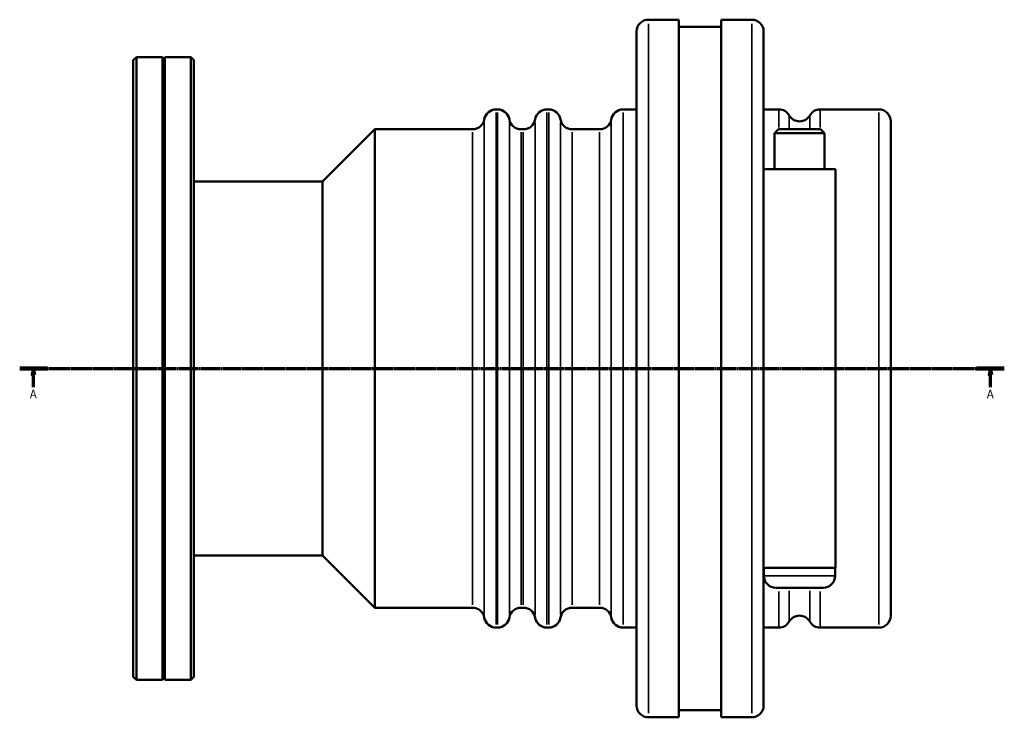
# Model space of a CAD drawing. Header units: millimetres. Extents: x -185 to 1270, y -173 to 945.
# Tile 3 of 8: x 258 to 654, y 214 to 494. Entities that reach past the tile are written whole.
import ezdxf

# ---------------------------------------------------------------- set-up
doc = ezdxf.new("R2010")
doc.units = ezdxf.units.MM
doc.linetypes.add('CHAIN', pattern=[0.7087, 0.4724, -0.0591, 0.1181, -0.0591])
for name, color, linetype, lineweight in [('Section Line (ISO)', 7, 'CHAIN', 70), ('Visible (ISO)', 7, 'Continuous', 50), ('Visible Narrow (ISO)', 7, 'Continuous', 35)]:
    doc.layers.add(name, color=color, linetype=linetype, lineweight=lineweight)
doc.styles.add('Label Text (ISO)', font='tahoma.ttf')

# ---------------------------------------------------------------- blocks, each defined once
blk = doc.blocks.new('2dTransSection0')
at = {"layer": 'Section Line (ISO)', "linetype": 'CHAIN'}
blk.add_line((258.43, 354.43), (653.63, 354.43), dxfattribs=at)
at = {"layer": 'Section Line (ISO)', "linetype": 'Continuous', "lineweight": 140}
for p, q in [((258.43, 354.43), (269.53, 354.43)), ((642.53, 354.43), (653.63, 354.43))]:
    blk.add_line(p, q, dxfattribs=at)
at = {"layer": 'Section Line (ISO)', "linetype": 'Continuous'}
for p, q in [((263.98, 354.43), (263.48, 351.93)), ((263.48, 351.93), (264.48, 351.93)), ((263.98, 351.93), (263.98, 354.43)), ((264.48, 351.93), (263.98, 354.43)), ((263.98, 346.96), (263.98, 351.93)), ((648.08, 354.43), (647.58, 351.93)), ((647.58, 351.93), (648.58, 351.93)), ((648.08, 351.93), (648.08, 354.43)), ((648.58, 351.93), (648.08, 354.43)), ((648.08, 346.96), (648.08, 351.93))]:
    blk.add_line(p, q, dxfattribs=at)
at = {"layer": 'Section Line (ISO)', "linetype": 'Continuous', "flags": 128}
for points in [[(264.48, 351.93), (263.98, 354.43), (263.48, 351.93), (264.48, 351.93)], [(648.58, 351.93), (648.08, 354.43), (647.58, 351.93), (648.58, 351.93)]]:
    blk.add_lwpolyline(points, dxfattribs=at)
at = {"layer": 'Section Line (ISO)'}
for points in [[(264.48, 351.93), (263.98, 354.43), (263.48, 351.93), (264.48, 351.93)], [(648.58, 351.93), (648.08, 354.43), (647.58, 351.93), (648.58, 351.93)]]:
    blk.add_solid(points, dxfattribs=at)
at = {"layer": 'Section Line (ISO)', "char_height": 3.5, "attachment_point": 7, "style": 'Label Text (ISO)'}
for insert in [(262.49, 342.43), (646.59, 342.43)]:
    blk.add_mtext('A', dxfattribs=dict(at, insert=insert))

msp = doc.modelspace()

# ---------------------------------------------------------------- linework, layer by layer
at = {"layer": 'Visible (ISO)'}
for p, q in [((510.8312, 494.4274), (523.0312, 494.4274)), ((523.0312, 214.4274), (523.0312, 494.4274)), ((540.0312, 214.4274), (540.0312, 494.4274)), ((540.0312, 494.4274), (552.2312, 494.4274)), ((523.0312, 491.6274), (540.0312, 491.6274)), ((506.0312, 219.2274), (506.0312, 489.6274)), ((557.0312, 489.6274), (557.0312, 219.2274)), ((304.0312, 478.1774), (305.2812, 479.4274)), ((305.2812, 479.4274), (305.2812, 229.4274)), ((305.2812, 479.4274), (315.6912, 479.4274)), ((315.6912, 229.4274), (315.6912, 479.4274)), ((316.1912, 478.4274), (315.6912, 479.4274)), ((316.6912, 479.4234), (316.1912, 478.4233)), ((316.1912, 478.4233), (316.1912, 478.4274)), ((316.1912, 230.4314), (316.1912, 478.4233)), ((316.6912, 229.4314), (316.6912, 479.4234)), ((327.1012, 479.4234), (316.6912, 479.4234)), ((327.1012, 229.4314), (327.1012, 479.4234)), ((304.0312, 230.6774), (304.0312, 478.1774)), ((328.3512, 478.1733), (328.3512, 230.6814)), ((449.6312, 458.4274), (450.2312, 458.4274)), ((470.0312, 458.4274), (470.7655, 458.4274)), ((500.6312, 458.4274), (506.0312, 458.4274)), ((557.0312, 458.4274), (563.1174, 458.4274)), ((579.7451, 458.4274), (603.2312, 458.4274)), ((608.0312, 453.6274), (608.0312, 255.2274)), ((380.0312, 429.4274), (401.0312, 450.4274)), ((401.0312, 258.4274), (401.0312, 450.4274)), ((401.0312, 450.4274), (440.1655, 450.4274)), ((459.6969, 450.4274), (460.5655, 450.4274)), ((480.2312, 450.4274), (491.1655, 450.4274)), ((562.9512, 450.4274), (561.3512, 448.8274)), ((581.5112, 448.8274), (561.3512, 448.8274)), ((561.3512, 434.4274), (561.3512, 448.8274)), ((562.9512, 450.4274), (579.9112, 450.4274)), ((579.9112, 450.4274), (581.5112, 448.8274)), ((581.5112, 434.4274), (581.5112, 448.8274)), ((585.8312, 434.4274), (557.0312, 434.4274)), ((585.8312, 274.4274), (585.8312, 434.4274)), ((328.3512, 429.4274), (380.0312, 429.4274)), ((380.0312, 279.4274), (380.0312, 429.4274)), ((328.3512, 279.4274), (380.0312, 279.4274)), ((380.0312, 279.4274), (401.0312, 258.4274)), ((557.0312, 274.4274), (585.8312, 274.4274)), ((557.1312, 274.4274), (557.1312, 271.2274)), ((585.7312, 274.4274), (585.7312, 271.2274)), ((580.9312, 266.4274), (561.9312, 266.4274)), ((401.0312, 258.4274), (440.1655, 258.4274)), ((459.6969, 258.4274), (460.5655, 258.4274)), ((480.2312, 258.4274), (491.1655, 258.4274)), ((449.6312, 250.4274), (450.2312, 250.4274)), ((470.0312, 250.4274), (470.7655, 250.4274)), ((500.6312, 250.4274), (506.0312, 250.4274)), ((557.0312, 250.4274), (563.1174, 250.4274)), ((579.7451, 250.4274), (603.2312, 250.4274)), ((304.0312, 230.6774), (305.2812, 229.4274)), ((305.2812, 229.4274), (315.6912, 229.4274)), ((316.1912, 230.4274), (315.6912, 229.4274)), ((316.1912, 230.4314), (316.6912, 229.4314)), ((316.1912, 230.4274), (316.1912, 230.4314)), ((316.6912, 229.4314), (327.1012, 229.4314)), ((510.8312, 214.4274), (523.0312, 214.4274)), ((523.0312, 217.2274), (540.0312, 217.2274)), ((540.0312, 214.4274), (552.2312, 214.4274))]:
    msp.add_line(p, q, dxfattribs=at)
for centre, start, end in [((510.8312, 489.6274), 90, 180), ((552.2312, 489.6274), 0, 90), ((449.6312, 453.6274), 90, 170.405932), ((450.2312, 453.6274), 9.594068, 90), ((470.0312, 453.6274), 90, 170.405932), ((470.7655, 453.6274), 9.594068, 90), ((500.6312, 453.6274), 90, 170.405932), ((563.1174, 453.6274), 30, 90), ((571.4312, 458.4274), 210, 330), ((579.7451, 453.6274), 90, 150), ((603.2312, 453.6274), 0, 90), ((440.1655, 455.2274), 270, 350.405932), ((459.6969, 455.2274), 189.594068, 270), ((460.5655, 455.2274), 270, 350.405932), ((480.2312, 455.2274), 189.594068, 270), ((491.1655, 455.2274), 270, 350.405932), ((561.9312, 271.2274), 180, 270), ((580.9312, 271.2274), 270, 0), ((440.1655, 253.6274), 9.594068, 90), ((459.6969, 253.6274), 90, 170.405932), ((460.5655, 253.6274), 9.594068, 90), ((480.2312, 253.6274), 90, 170.405932), ((491.1655, 253.6274), 9.594068, 90), ((449.6312, 255.2274), 189.594068, 270), ((450.2312, 255.2274), 270, 350.405932), ((470.0312, 255.2274), 189.594068, 270), ((470.7655, 255.2274), 270, 350.405932), ((500.6312, 255.2274), 189.594068, 270), ((571.4312, 250.4274), 30, 150), ((603.2312, 255.2274), 270, 0), ((563.1174, 255.2274), 270, 330), ((579.7451, 255.2274), 210, 270), ((510.8312, 219.2274), 180, 270), ((552.2312, 219.2274), 270, 0)]:
    msp.add_arc(centre, 4.8, start, end, dxfattribs=at)
for points, weights in [([(328.3512, 478.1733), (327.7294, 478.7952), (327.1012, 479.4234)], [1, 1.00011774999, 1.00021025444]), ([(327.1012, 229.4314), (327.7294, 230.0595), (328.3512, 230.6814)], [1.0002102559, 1.00011775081, 1])]:
    msp.add_rational_spline(points, weights, degree=2, dxfattribs=at)
at = {"layer": 'Visible Narrow (ISO)'}
for p, q in [((510.8312, 492.7037), (510.8312, 216.151)), ((552.2312, 216.151), (552.2312, 492.7037)), ((449.6312, 457.147), (449.6312, 251.7078)), ((450.2312, 251.7078), (450.2312, 457.147)), ((470.0312, 457.147), (470.0312, 251.7078)), ((470.7655, 251.7078), (470.7655, 457.147)), ((500.6312, 457.147), (500.6312, 251.7078)), ((563.1174, 451.1982), (563.1174, 458.4071)), ((567.2743, 456.0132), (567.2743, 450.9688)), ((575.5881, 450.9688), (575.5881, 456.0132)), ((579.7451, 458.4071), (579.7451, 451.1982)), ((603.2312, 251.7078), (603.2312, 457.147)), ((444.8984, 453.1962), (444.8984, 255.6585)), ((454.9641, 255.6585), (454.9641, 453.1962)), ((465.2984, 453.1962), (465.2984, 255.6585)), ((475.4984, 453.1962), (475.4984, 255.6585)), ((495.8984, 453.1962), (495.8984, 255.6585)), ((440.1655, 259.6093), (440.1655, 449.2455)), ((459.6969, 449.2455), (459.6969, 259.6093)), ((460.5655, 259.6093), (460.5655, 449.2455)), ((480.2312, 449.2455), (480.2312, 259.6093)), ((491.1655, 259.6093), (491.1655, 449.2455)), ((557.3073, 271.2274), (585.5552, 271.2274)), ((563.1174, 250.4684), (563.1174, 264.9047)), ((567.2743, 265.1288), (567.2743, 252.8622)), ((575.5881, 252.8622), (575.5881, 265.1288)), ((579.7451, 264.9047), (579.7451, 250.4684))]:
    msp.add_line(p, q, dxfattribs=at)

# ---------------------------------------------------------------- block references
at = {"layer": 'Section Line (ISO)'}
msp.add_blockref('2dTransSection0', (0, 0), dxfattribs=at)

doc.saveas('drawing.dxf')
